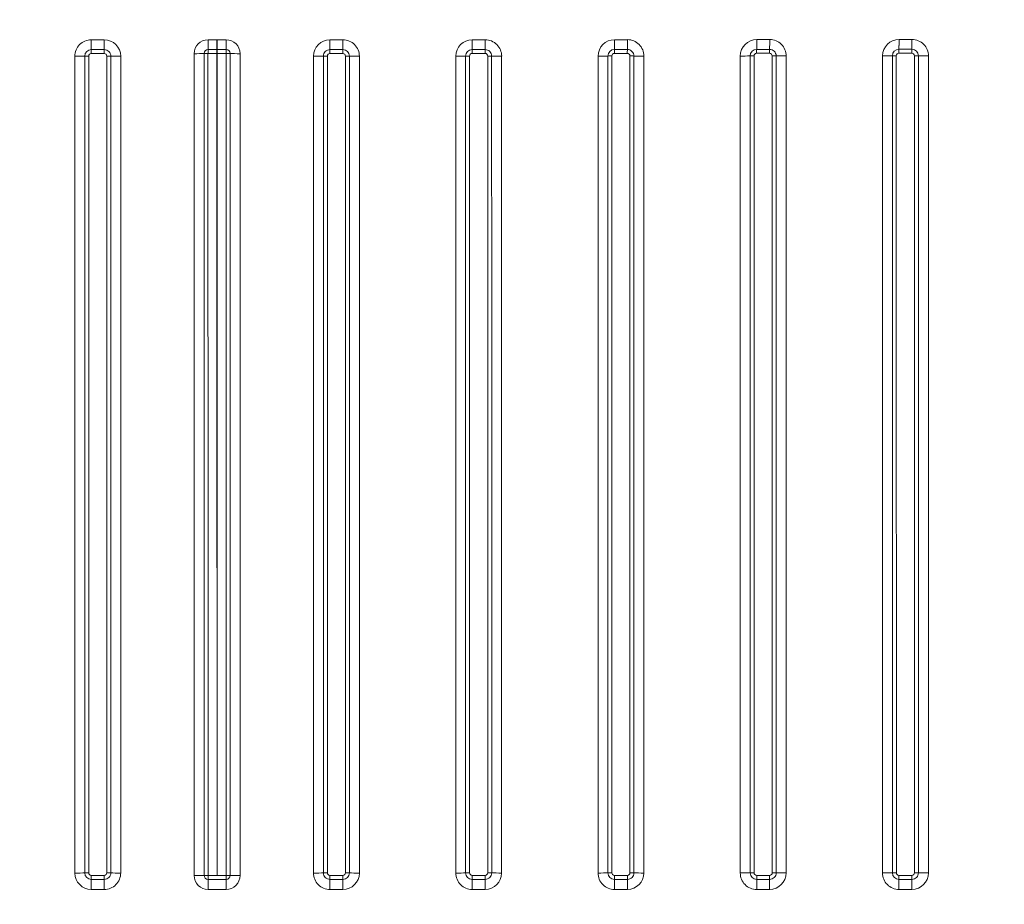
# Model space of a CAD drawing. Extents: x 61 to 353, y 15 to 278.
# Tile 3 of 6: x 195 to 271, y 61 to 130. Entities that reach past the tile are written whole.
import ezdxf
from ezdxf.enums import TextEntityAlignment as Align

# ---------------------------------------------------------------- set-up
doc = ezdxf.new("R2010")
doc.units = 0
doc.layers.get('0').update_dxf_attribs({"lineweight": 13})
doc.styles.get("Standard").update_dxf_attribs({"font": 'isocp.shx'})
doc.dimstyles.get("Standard").update_dxf_attribs({"dimtxt": 2.5, "dimasz": 2.5, "dimexe": 1.25, "dimexo": 0.625, "dimtad": 1, "dimcen": 2.5, "dimadec": 0, "dimazin": 0, "dimtfac": 1, "dimtmove": 0, "dimatfit": 0, "dimfxl": 0, "dimarcsym": 0})

# ---------------------------------------------------------------- blocks, each defined once
blk = doc.blocks.new('*D')
at = {"color": 7, "lineweight": 13}
for p, q in [((74.417, 223.711), (74.417, 245.711)), ((109.38, 240.711), (72.417, 240.711)), ((108.982, 228.711), (72.417, 228.711)), ((108.98, 188.206), (64.828, 188.206)), ((66.828, 28.187), (66.828, 188.206)), ((331.02, 188.206), (353.189, 188.206)), ((351.189, 153.787), (351.189, 188.206)), ((202.234, 149.043), (234.719, 168.886)), ((224.22, 153.787), (353.189, 153.787)), ((109.38, 28.187), (64.828, 28.187)), ((89.981, 17.134), (330.019, 17.134))]:
    blk.add_line(p, q, dxfattribs=at)
at = {"color": 7, "lineweight": 13, "ltscale": 0.301329}
for p, q in [((89.981, 27.187), (89.981, 15.134)), ((330.019, 27.187), (330.019, 15.134))]:
    blk.add_line(p, q, dxfattribs=at)
at = {"color": 7, "lineweight": 13}
for points in [[(73.9, 242.643), (74.417, 240.711), (74.935, 242.643)], [(74.935, 226.779), (74.417, 228.711), (73.9, 226.779)], [(67.346, 186.274), (66.828, 188.206), (66.311, 186.274)], [(351.707, 186.274), (351.189, 188.206), (350.672, 186.274)], [(216.387, 157.082), (217.766, 158.53), (215.847, 157.965)], [(350.672, 155.719), (351.189, 153.787), (351.707, 155.719)], [(203.613, 150.492), (202.234, 149.043), (204.153, 149.609)], [(66.311, 30.119), (66.828, 28.187), (67.346, 30.119)], [(91.913, 17.651), (89.981, 17.134), (91.913, 16.616)], [(328.087, 16.616), (330.019, 17.134), (328.087, 17.651)]]:
    blk.add_lwpolyline(points, dxfattribs=at)
for s, rotation, p, p2 in [('60', 90, (72.417, 231.325), (72.417, 238.097)), ('172', 90, (349.189, 165.742), (349.189, 176.25)), ('90', 31.41789, (227.898, 167.063), (233.677, 170.593)), ('%%c', 31.41789, (224.854, 165.204), (227.044, 166.542)), ('800', 90, (64.828, 102.942), (64.828, 113.45))]:
    blk.add_text(s, height=3.5, rotation=rotation, dxfattribs=at).set_placement(p, p2, align=Align.FIT)
blk.add_text('1200', height=3.5, dxfattribs=at).set_placement((202.878, 19.134), (217.122, 19.134), align=Align.FIT)
blk = doc.blocks.new('BLOCK19')
at = {"color": 7, "lineweight": 13, "ltscale": 0.125014}
for p, q in [((-48.65, -127.9), (-43.65, -127.9)), ((48.65, -127.9), (43.65, -127.9))]:
    blk.add_line(p, q, dxfattribs=at)
at = {"color": 7, "lineweight": 13, "ltscale": 0.086139}
for p, q in [((-3.51, -127.9), (-0.07, -127.9)), ((3.51, -127.9), (0.07, -127.9))]:
    blk.add_line(p, q, dxfattribs=at)
at = {"color": 7, "lineweight": 13, "ltscale": 0.003301}
blk.add_line((-0.07, -127.9), (0.07, -127.9), dxfattribs=at)
at = {"color": 7, "lineweight": 13, "ltscale": 0.125004}
blk.add_line((103.65, -127.87), (98.65, -127.88), dxfattribs=at)
at = {"color": 7, "lineweight": 13, "ltscale": 0.125001}
for p, q in [((158.65, -127.84), (153.65, -127.84)), ((-43.64, -456.41), (-48.64, -456.41)), ((43.64, -456.41), (48.64, -456.41)), ((98.64, -456.41), (103.64, -456.41)), ((153.64, -456.4), (158.64, -456.4)), ((213.64, -456.39), (208.64, -456.39))]:
    blk.add_line(p, q, dxfattribs=at)
at = {"color": 7, "lineweight": 13, "ltscale": 0.124999}
for p, q in [((208.65, -127.8), (213.65, -127.8)), ((263.65, -127.75), (268.65, -127.75))]:
    blk.add_line(p, q, dxfattribs=at)
at = {"color": 7, "lineweight": 13, "ltscale": 0.124963}
for p, q in [((-48.63, -131.67), (-43.64, -131.67)), ((48.63, -131.67), (43.64, -131.67))]:
    blk.add_line(p, q, dxfattribs=at)
at = {"color": 7, "lineweight": 13, "ltscale": 0.124943}
for p, q in [((-43.63, -133.18), (-48.63, -133.18)), ((43.63, -133.18), (48.63, -133.18))]:
    blk.add_line(p, q, dxfattribs=at)
at = {"color": 7, "lineweight": 13, "ltscale": 0.086926}
for p, q in [((-3.52, -131.66), (-0.04, -131.66)), ((3.52, -131.66), (0.04, -131.66))]:
    blk.add_line(p, q, dxfattribs=at)
at = {"color": 7, "lineweight": 13, "ltscale": 0.086425}
for p, q in [((-3.52, -133.17), (-0.07, -133.17)), ((3.52, -133.17), (0.07, -133.17))]:
    blk.add_line(p, q, dxfattribs=at)
at = {"color": 7, "lineweight": 13, "ltscale": 0.003398}
blk.add_line((-0.07, -133.17), (0.07, -133.17), dxfattribs=at)
at = {"color": 7, "lineweight": 13, "ltscale": 0.002191}
blk.add_line((-0.04, -131.66), (0.04, -131.66), dxfattribs=at)
at = {"color": 7, "lineweight": 13, "ltscale": 0.124969}
blk.add_line((98.61, -133.17), (103.61, -133.17), dxfattribs=at)
at = {"color": 7, "lineweight": 13, "ltscale": 0.124979}
blk.add_line((103.62, -131.65), (98.62, -131.66), dxfattribs=at)
at = {"color": 7, "lineweight": 13, "ltscale": 0.124983}
blk.add_line((153.6, -133.14), (158.6, -133.14), dxfattribs=at)
at = {"color": 7, "lineweight": 13, "ltscale": 0.124988}
blk.add_line((158.61, -131.63), (153.62, -131.63), dxfattribs=at)
at = {"color": 7, "lineweight": 13, "ltscale": 0.124991}
blk.add_line((208.6, -133.11), (213.6, -133.1), dxfattribs=at)
at = {"color": 7, "lineweight": 13, "ltscale": 0.124994}
for p, q in [((208.61, -131.59), (213.61, -131.59)), ((158.63, -450.96), (153.63, -450.96))]:
    blk.add_line(p, q, dxfattribs=at)
at = {"color": 7, "lineweight": 13, "ltscale": 0.124996}
for p, q in [((263.59, -133.07), (268.59, -133.06)), ((153.63, -452.52), (158.63, -452.52)), ((213.62, -450.96), (208.62, -450.96))]:
    blk.add_line(p, q, dxfattribs=at)
at = {"color": 7, "lineweight": 13, "ltscale": 0.124997}
for p, q in [((263.61, -131.55), (268.61, -131.55)), ((213.63, -452.51), (208.63, -452.51)), ((268.62, -450.95), (263.62, -450.95))]:
    blk.add_line(p, q, dxfattribs=at)
at = {"color": 7, "lineweight": 13}
for p, q in [((110, -450.05), (110.01, -134.23)), ((165, -450.04), (165.01, -134.19)), ((202.28, -450.04), (202.29, -134.17)), ((206.1, -449.98), (206.08, -134.12)), ((207.62, -449.96), (207.6, -134.11)), ((214.6, -134.1), (214.62, -449.96)), ((216.14, -134.12), (216.16, -449.98)), ((220.01, -134.15), (220, -450.03)), ((257.28, -450.03), (257.29, -134.12)), ((275.01, -134.11), (275, -450.02))]:
    blk.add_line(p, q, dxfattribs=at)
at = {"color": 7, "lineweight": 35, "ltscale": 0.00196}
blk.add_line((-0.04, -344.97), (0.04, -344.97), dxfattribs=at)
at = {"color": 7, "lineweight": 13, "ltscale": 0.0973}
for p, q in [((-48.63, -452.52), (-48.64, -456.41)), ((48.63, -452.52), (48.64, -456.41))]:
    blk.add_line(p, q, dxfattribs=at)
at = {"color": 7, "lineweight": 13, "ltscale": 0.124989}
for p, q in [((-48.63, -450.97), (-43.63, -450.97)), ((48.63, -450.97), (43.63, -450.97))]:
    blk.add_line(p, q, dxfattribs=at)
at = {"color": 7, "lineweight": 13, "ltscale": 0.038922}
for p, q in [((-48.63, -450.97), (-48.63, -452.52)), ((-43.63, -450.97), (-43.64, -452.52)), ((43.63, -450.97), (43.64, -452.52)), ((48.63, -450.97), (48.63, -452.52))]:
    blk.add_line(p, q, dxfattribs=at)
at = {"color": 7, "lineweight": 13, "ltscale": 0.124993}
for p, q in [((-43.64, -452.52), (-48.63, -452.52)), ((43.64, -452.52), (48.63, -452.52))]:
    blk.add_line(p, q, dxfattribs=at)
at = {"color": 7, "lineweight": 13, "ltscale": 0.097301}
for p, q in [((-43.64, -452.52), (-43.64, -456.41)), ((43.64, -452.52), (43.64, -456.41))]:
    blk.add_line(p, q, dxfattribs=at)
at = {"color": 7, "lineweight": 13, "ltscale": 0.087683}
for q in [(-3.51, -450.97), (3.51, -450.97)]:
    blk.add_line((0, -450.97), q, dxfattribs=at)
at = {"color": 7, "lineweight": 13, "ltscale": 0.097286}
for p, q in [((-3.51, -452.52), (-3.51, -456.41)), ((3.51, -452.52), (3.51, -456.41))]:
    blk.add_line(p, q, dxfattribs=at)
at = {"color": 7, "lineweight": 13, "ltscale": 0.08774}
for q in [(-3.51, -452.52), (3.51, -452.52)]:
    blk.add_line((0, -452.52), q, dxfattribs=at)
at = {"color": 7, "lineweight": 13, "ltscale": 0.124992}
blk.add_line((103.63, -450.96), (98.63, -450.96), dxfattribs=at)
at = {"color": 7, "lineweight": 13, "ltscale": 0.038913}
blk.add_line((98.63, -450.96), (98.63, -452.52), dxfattribs=at)
at = {"color": 7, "lineweight": 13, "ltscale": 0.124995}
blk.add_line((98.63, -452.52), (103.63, -452.52), dxfattribs=at)
at = {"color": 7, "lineweight": 13, "ltscale": 0.038911}
blk.add_line((103.63, -450.96), (103.63, -452.52), dxfattribs=at)
at = {"color": 7, "lineweight": 13, "ltscale": 0.038885}
blk.add_line((153.63, -450.96), (153.63, -452.52), dxfattribs=at)
at = {"color": 7, "lineweight": 13, "ltscale": 0.038882}
blk.add_line((158.63, -450.96), (158.63, -452.52), dxfattribs=at)
at = {"color": 7, "lineweight": 13, "ltscale": 0.124998}
blk.add_line((268.63, -452.5), (263.63, -452.5), dxfattribs=at)
at = {"color": 7, "lineweight": 13, "ltscale": 0.087706}
for q in [(-3.51, -456.41), (3.51, -456.41)]:
    blk.add_line((0, -456.41), q, dxfattribs=at)
at = {"color": 7, "lineweight": 13, "ltscale": 0.125}
blk.add_line((268.64, -456.38), (263.64, -456.38), dxfattribs=at)
at = {"color": 7, "lineweight": 13}
for centre, radius, start, end in [((-48.65, -134.26), 6.36, 89.9474, 179.9862), ((472.32, -128.03), 520.97, 179.985, 180.3997), ((587.43, -127.99), 631.07, 179.99165, 180.33395), ((-43.64, -134.27), 6.37, 0.0472, 90.0127), ((-3.52, -133.26), 5.36, 89.9604, 179.9585), ((-605.03, -128.38), 601.52, 359.68699, 0.04551), ((255.28, -128.35), 255.35, 179.8995, 180.744), ((-255.28, -128.35), 255.35, 359.256, 0.1005), ((605.03, -128.38), 601.52, 179.95449, 180.31301), ((3.52, -133.26), 5.36, 0.0415, 90.0396), ((43.64, -134.27), 6.37, 89.9873, 179.9528), ((-587.43, -127.99), 631.07, 359.66605, 0.00835), ((-472.32, -128.03), 520.97, 359.6003, 0.015), ((48.65, -134.26), 6.36, 0.0138, 90.0526), ((98.65, -134.25), 6.37, 90.0316, 179.9714), ((-127.97, -128.17), 226.62, 359.1177, 0.0735), ((-114.33, -128.17), 217.98, 359.0842, 0.0781), ((103.66, -134.23), 6.36, 359.9955, 90.052), ((153.66, -134.21), 6.37, 90.0521, 179.9855), ((-16.69, -128.18), 170.34, 358.8407, 0.1148), ((-9.08, -128.18), 167.73, 358.8234, 0.1175), ((158.66, -134.19), 6.36, 359.9873, 90.0501), ((208.66, -134.17), 6.37, 90.0617, 179.9935), ((57.3, -128.16), 151.35, 358.7026, 0.1384), ((63.26, -128.16), 150.39, 358.6948, 0.1399), ((213.66, -134.15), 6.36, 359.9837, 90.0487), ((263.66, -134.12), 6.37, 90.0651, 179.9977), ((268.66, -134.11), 6.36, 359.9828, 90.0478), ((-48.63, -134.2), 2.53, 89.9994, 179.9745), ((-48.63, -134.18), 1, 89.9942, 179.9816), ((-275.03, -133.03), 226.4, 359.964, 0.3455), ((-43.63, -134.2), 2.53, 359.9894, 90.0172), ((-322.55, -133.04), 278.92, 359.971, 0.2806), ((-43.63, -134.18), 0.999, 359.9946, 90.0101), ((-3.52, -133.2), 1.53, 90.0275, 179.985), ((4364343.88, -133.82), 4364348.94, 179.99999176, 180.00416382), ((227.54, -133.02), 231.06, 179.6629, 180.0362), ((39.57, -133.02), 39.64, 178.0351, 180.2114), ((-39.57, -133.02), 39.63, 359.7887, 1.9655), ((3.52, -133.2), 1.53, 0.015, 89.9725), ((-227.54, -133.02), 231.06, 359.9638, 0.3371), ((-4364343.88, -133.82), 4364348.94, 359.99583618, 0.00000824), ((43.63, -134.2), 2.53, 89.9828, 180.0106), ((43.63, -134.18), 0.999, 89.9899, 180.0054), ((322.55, -133.04), 278.92, 179.7194, 180.029), ((48.63, -134.2), 2.53, 0.0255, 90.0006), ((275.03, -133.03), 226.4, 179.6545, 180.036), ((48.63, -134.18), 1, 0.0184, 90.0058), ((98.62, -134.19), 2.53, 90.0062, 180.0031), ((98.61, -134.17), 1, 90.0109, 179.9956), ((192.02, -133.02), 93.41, 179.1647, 180.0915), ((193.27, -133.02), 89.66, 179.1299, 180.0956), ((103.61, -134.17), 0.999, 0.0161, 90.0341), ((103.62, -134.19), 2.53, 0.0207, 90.0268), ((153.62, -134.16), 2.53, 90.0254, 179.9979), ((153.6, -134.14), 1, 90.0278, 179.9896), ((222.81, -132.99), 69.2, 178.8737, 180.1272), ((226.68, -132.99), 68.08, 178.8552, 180.1295), ((158.6, -134.14), 0.999, 0.0098, 90.0496), ((158.62, -134.16), 2.53, 0.0124, 90.0415), ((208.61, -134.12), 2.53, 90.0375, 179.9956), ((208.6, -134.11), 1, 90.0389, 179.9872), ((269.7, -132.95), 61.1, 178.7254, 180.1469), ((274.29, -132.95), 60.7, 178.7168, 180.1481), ((213.6, -134.1), 0.999, 0.0044, 90.0569), ((213.61, -134.12), 2.53, 0.0061, 90.0486), ((263.61, -134.08), 2.53, 90.0445, 179.9953), ((263.59, -134.07), 1, 90.0457, 179.987), ((321.83, -132.91), 58.24, 178.6632, 180.1563), ((326.71, -132.9), 58.12, 178.6606, 180.1568), ((268.59, -134.06), 0.999, 0.0001, 90.0591), ((268.61, -134.08), 2.53, 0.0018, 90.051), ((-49.77, -178.26), 44.08, 89.8211, 91.8173), ((-42.51, -176.79), 42.62, 88.1163, 90.1708), ((42.51, -176.79), 42.62, 89.8292, 91.8837), ((49.77, -178.26), 44.08, 88.1827, 90.1789), ((97.5, -183.3), 49.13, 89.8637, 91.6378), ((-3775124.1, -389.21), 3775220.2, 359.99907754, 0.0038704), ((104.76, -186.47), 52.3, 88.4724, 90.1621), ((-2645619.55, -440.04), 2645724.18, 359.99978516, 0.0066241), ((-4114846.05, -423.84), 4114952.21, 359.99963586, 0.00403306), ((152.49, -190.6), 56.46, 89.8868, 91.4269), ((159.75, -194.91), 60.77, 88.6872, 90.1449), ((164.59, 19.6), 153.8, 268.7179, 270.1583), ((202.53, 22.62), 156.79, 269.9107, 271.2957), ((207.49, -197.47), 63.37, 89.9014, 91.2718), ((214.75, -202.58), 68.48, 88.836, 90.131), ((219.59, 38.77), 172.92, 268.8583, 270.1406), ((257.54, 38.66), 172.78, 269.9183, 271.1742), ((262.49, -203.76), 69.69, 89.9113, 91.1566), ((269.75, -209.46), 75.4, 88.9432, 90.1199), ((274.59, 55.99), 190.1, 268.9603, 270.1272), ((-48.64, -450.05), 6.36, 180.0273, 270.0224), ((-49.77, -489.17), 39.2, 89.8065, 92.0469), ((-48.64, -449.99), 2.53, 180.0197, 270.0171), ((-48.63, -449.97), 1, 180.0198, 270.0167), ((-43.63, -449.99), 2.53, 269.9796, 359.9832), ((-43.63, -450.05), 6.36, 269.974, 359.9755), ((-43.63, -449.97), 1, 269.9799, 359.9831), ((-42.5, -489.04), 39.07, 87.9463, 90.1923), ((-3.51, -451.05), 5.36, 180.0252, 270.0303), ((-3.64, -490.47), 39.5, 89.8118, 92.0331), ((-3.51, -450.99), 1.53, 180.0234, 270.0145), ((3.64, -490.47), 39.5, 87.9669, 90.1882), ((3.51, -450.99), 1.53, 269.9855, 359.9766), ((3.51, -451.05), 5.36, 269.9697, 359.9748), ((43.63, -450.05), 6.36, 180.0245, 270.026), ((42.5, -489.04), 39.07, 89.8077, 92.0537), ((43.63, -449.99), 2.53, 180.0168, 270.0204), ((43.63, -449.97), 1, 180.0169, 270.0201), ((48.63, -449.97), 1, 269.9833, 359.9802), ((48.64, -449.99), 2.53, 269.9829, 359.9803), ((48.64, -450.05), 6.36, 269.9776, 359.9727), ((49.77, -489.17), 39.2, 87.9531, 90.1935), ((98.63, -450.05), 6.36, 180.0205, 270.0318), ((97.5, -489.52), 39.55, 89.8133, 92.0298), ((98.63, -449.99), 2.53, 180.0209, 270.0199), ((98.63, -449.96), 1, 180.0194, 270.0213), ((-1178.88, -455.97), 1277.52, 359.98014, 0.15465), ((103.63, -449.96), 1, 269.985, 359.9833), ((103.63, -449.99), 2.53, 269.9832, 359.9851), ((-1110.28, -455.97), 1213.92, 359.97897, 0.16262), ((103.64, -450.05), 6.36, 269.9856, 359.9717), ((104.76, -490.05), 40.09, 87.9992, 90.1924), ((153.63, -450.05), 6.36, 180.0158, 270.0345), ((152.5, -491.3), 41.34, 89.8237, 91.9428), ((153.63, -449.98), 2.53, 180.0229, 270.0181), ((153.63, -449.96), 1, 180.0203, 270.0209), ((-693.94, -455.95), 847.58, 359.96906, 0.2319), ((158.63, -449.96), 1, 269.9875, 359.9869), ((158.63, -449.98), 2.53, 269.9846, 359.9901), ((-667.17, -455.95), 825.8, 359.96838, 0.23814), ((158.64, -450.04), 6.36, 269.9932, 359.9728), ((159.76, -492.22), 42.26, 88.1028, 90.1849), ((208.63, -450.04), 6.36, 180.0109, 270.0347), ((207.5, -494.42), 44.46, 89.8376, 91.8067), ((208.63, -449.98), 2.53, 180.0232, 270.0157), ((208.62, -449.96), 1, 180.0196, 270.0195), ((468.8, -451.08), 260.18, 179.9736, 180.3158), ((-473.45, -455.94), 682.09, 359.96196, 0.28824), ((213.62, -449.96), 1, 269.9906, 359.9906), ((469.86, -451.08), 256.23, 179.9733, 180.3207), ((213.63, -449.98), 2.53, 269.9867, 359.9947), ((-458.79, -455.94), 672.42, 359.96144, 0.29237), ((213.64, -450.03), 6.36, 270.0001, 359.9753), ((214.76, -495.69), 45.73, 88.2475, 90.1723), ((263.63, -450.03), 6.36, 180.0063, 270.0333), ((262.5, -498.94), 48.99, 89.8535, 91.6401), ((263.63, -449.97), 2.53, 180.022, 270.0131), ((263.62, -449.95), 1, 180.0176, 270.0173), ((492.8, -451.07), 229.18, 179.971, 180.3589), ((-337.49, -455.94), 601.12, 359.95774, 0.3275), ((268.62, -449.95), 1, 269.9941, 359.9944), ((496.02, -451.07), 227.39, 179.9709, 180.3618), ((268.63, -449.97), 2.53, 269.9894, 359.9989), ((-327.47, -455.94), 596.11, 359.95752, 0.33034), ((268.64, -450.02), 6.36, 270.0058, 359.9786), ((269.76, -500.58), 50.62, 88.4173, 90.1565)]:
    blk.add_arc(centre, radius, start, end, dxfattribs=at)
for centre, major_axis, ratio, start_param, end_param in [((-8.9, -133.08), (5, 0), 0.035431, 4.716682, 5.59002), ((-3.51, -133.24), (-2, 0), 0.035659, 4.718207, 5.590013), ((3.51, -133.24), (2, 0), 0.035659, 0.693173, 1.564979), ((8.9, -133.08), (5, 0), 0.035431, 3.834758, 4.708096), ((-54.97, -134.09), (5, 0), 0.03198, 4.705158, 5.578299), ((-37.26, -134.09), (5, 0), 0.033538, 3.835939, 4.709156), ((37.26, -134.09), (5, 0), 0.033538, 4.715622, 5.588839), ((54.97, -134.09), (5, 0), 0.03198, 3.846479, 4.71962), ((-54.99, -449.88), (5, 0), 0.036225, 4.71096, 5.583649), ((-37.27, -449.88), (5, 0), 0.036223, 3.839032, 4.711727), ((-8.87, -450.88), (5, 0), 0.03593, 4.713106, 5.585823), ((-3.51, -451.04), (0, -2), 0.001007, 4.676545, 5.549121), ((3.51, -451.04), (0, -2), 0.001007, 0.734065, 1.60664), ((8.87, -450.88), (5, 0), 0.03593, 3.838955, 4.711672), ((37.27, -449.88), (5, 0), 0.036223, 4.713051, 5.585746), ((54.99, -449.88), (5, 0), 0.036225, 3.841129, 4.713818), ((92.26, -449.88), (5, 0), 0.035801, 4.715217, 5.587881), ((109.98, -449.87), (5, 0), 0.035413, 3.843135, 4.715794), ((147.25, -449.88), (5, 0), 0.03426, 4.716846, 5.589488), ((164.98, -449.88), (5, 0), 0.03357, 3.844635, 4.717271), ((202.25, -449.88), (5, 0), 0.031882, 4.718012, 5.59063)]:
    blk.add_ellipse(centre, major_axis=major_axis, ratio=ratio, start_param=start_param, end_param=end_param, dxfattribs=at)
for points in [[(263.65, -127.75), (263.65, -128.58), (263.65, -129.4), (263.64, -130.2), (263.63, -130.95), (263.61, -131.55)], [(268.65, -127.75), (268.65, -128.58), (268.65, -129.4), (268.64, -130.2), (268.63, -130.94), (268.61, -131.55)], [(96.09, -134.19), (95.48, -134.21), (94.74, -134.23), (93.94, -134.24), (93.11, -134.24), (92.28, -134.24)], [(106.15, -134.18), (106.78, -134.2), (107.54, -134.22), (108.35, -134.23), (109.18, -134.23), (110.01, -134.23)], [(151.08, -134.16), (150.48, -134.18), (149.74, -134.19), (148.94, -134.2), (148.11, -134.21), (147.29, -134.21)], [(220, -450.03), (219.17, -450.03), (218.34, -450.03), (217.53, -450.02), (216.78, -450), (216.16, -449.98)], [(257.28, -450.03), (258.11, -450.03), (258.93, -450.02), (259.74, -450.01), (260.48, -449.99), (261.1, -449.97)], [(275, -450.02), (274.17, -450.02), (273.34, -450.02), (272.53, -450.01), (271.78, -449.99), (271.16, -449.97)]]:
    blk.add_open_spline(points, degree=5, dxfattribs=at)
for points, knots in [([(-3.51, -450.97), (-3.51, -438.2), (-3.51, -425.43), (-3.51, -412.67), (-3.51, -396.62), (-3.51, -380.58), (-3.51, -377.74), (-3.52, -352.15), (-3.52, -326.63), (-3.52, -304.77), (-3.52, -276.39), (-3.52, -247.88), (-3.52, -241.55), (-3.52, -228.62), (-3.53, -215.67), (-3.53, -210.2), (-3.53, -190.83), (-3.53, -171.47), (-3.53, -158.7), (-3.53, -145.94), (-3.52, -133.17)], [0, 0, 0, 0, 0, 0, 110.597564, 110.597564, 110.597564, 139.005529, 139.005529, 139.005529, 332.379427, 332.379427, 332.379427, 387.488824, 387.488824, 387.488824, 444.692107, 444.692107, 444.692107, 555.286491, 555.286491, 555.286491, 555.286491, 555.286491, 555.286491]), ([(-0.07, -133.17), (-0.07, -145.89), (-0.07, -158.61), (-0.07, -171.33), (-0.07, -189.65), (-0.07, -207.96), (-0.07, -217.39), (-0.07, -248.42), (-0.06, -279.42), (-0.05, -304.72), (-0.04, -333.47), (-0.03, -362.22), (-0.03, -364.83), (-0.03, -383.25), (-0.02, -401.7), (-0.02, -416.95), (-0.02, -432.36), (-0.01, -447.8), (-0.01, -448.2), (-0.01, -448.99), (-0.01, -449.78), (-0.01, -450.17), (0, -450.57), (0, -450.97)], [0, 0, 0, 0, 0, 0, 110.211553, 110.211553, 110.211553, 158.674701, 158.674701, 158.674701, 378.972897, 378.972897, 378.972897, 407.755396, 407.755396, 407.755396, 538.445844, 538.445844, 538.445844, 541.885895, 541.885895, 541.885895, 545.325945, 545.325945, 545.325945, 545.325945, 545.325945, 545.325945]), ([(0.07, -133.17), (0.07, -145.89), (0.07, -158.61), (0.07, -171.33), (0.07, -189.65), (0.07, -207.96), (0.07, -217.39), (0.07, -248.42), (0.06, -279.42), (0.05, -304.72), (0.04, -333.47), (0.03, -362.22), (0.03, -364.83), (0.03, -383.25), (0.02, -401.7), (0.02, -416.95), (0.02, -432.36), (0.01, -447.8), (0.01, -448.2), (0.01, -448.99), (0.01, -449.78), (0.01, -450.17), (0, -450.57), (0, -450.97)], [0, 0, 0, 0, 0, 0, 110.211553, 110.211553, 110.211553, 158.673498, 158.673498, 158.673498, 378.971694, 378.971694, 378.971694, 407.754234, 407.754234, 407.754234, 538.444683, 538.444683, 538.444683, 541.884733, 541.884733, 541.884733, 545.324784, 545.324784, 545.324784, 545.324784, 545.324784, 545.324784]), ([(3.51, -450.97), (3.51, -438.2), (3.51, -425.43), (3.51, -412.67), (3.51, -396.62), (3.51, -380.58), (3.51, -377.74), (3.52, -352.15), (3.52, -326.63), (3.52, -304.77), (3.52, -276.39), (3.52, -247.88), (3.52, -241.55), (3.52, -228.62), (3.53, -215.67), (3.53, -210.2), (3.53, -190.83), (3.53, -171.47), (3.53, -158.7), (3.53, -145.94), (3.52, -133.17)], [0, 0, 0, 0, 0, 0, 110.597564, 110.597564, 110.597564, 139.005529, 139.005529, 139.005529, 332.379427, 332.379427, 332.379427, 387.488824, 387.488824, 387.488824, 444.692107, 444.692107, 444.692107, 555.286491, 555.286491, 555.286491, 555.286491, 555.286491, 555.286491]), ([(-55.01, -134.25), (-55.01, -135.78), (-55.01, -137.32), (-55.01, -138.85), (-55.01, -141.91), (-55.01, -144.98), (-55.01, -146.51), (-55.01, -151.11), (-55.01, -155.71), (-55.01, -158.77), (-55.01, -165.02), (-55.01, -171.28), (-55.01, -174.46), (-55.01, -180.42), (-55.01, -186.38), (-55.01, -191.21), (-55.01, -214), (-55, -236.76), (-55, -256.63), (-55, -276.92), (-55, -297.25), (-55, -297.56), (-55, -300.31), (-55, -303.09), (-55, -305.65), (-55, -308.94), (-55, -312.19), (-55, -312.95), (-55, -314.49), (-55, -316.01), (-55, -316.68), (-55, -321.41), (-55, -326.15), (-55, -330.11), (-55, -340.93), (-55, -351.72), (-55, -358.42), (-55, -375.15), (-55, -391.74), (-55, -401.56), (-55, -417.08), (-55, -432.63), (-55, -438.61), (-55, -444.33), (-55, -450.06)], [0, 0, 0, 0, 0, 0, 15.326831, 15.326831, 15.326831, 30.653662, 30.653662, 30.653662, 61.307325, 61.307325, 61.307325, 93.161927, 93.161927, 93.161927, 120.908642, 120.908642, 120.908642, 321.267401, 321.267401, 321.267401, 324.411688, 324.411688, 324.411688, 348.772628, 348.772628, 348.772628, 356.252518, 356.252518, 356.252518, 363.932302, 363.932302, 363.932302, 403.618746, 403.618746, 403.618746, 472.379366, 472.379366, 472.379366, 573.0257, 573.0257, 573.0257, 631.394836, 631.394836, 631.394836, 631.394836, 631.394836, 631.394836]), ([(-51.16, -134.2), (-51.16, -135.83), (-51.16, -137.45), (-51.17, -138.57), (-51.17, -141.72), (-51.17, -144.88), (-51.17, -146.4), (-51.17, -150.98), (-51.17, -155.56), (-51.17, -158.62), (-51.17, -164.86), (-51.17, -171.09), (-51.17, -174.28), (-51.17, -180.65), (-51.17, -187.02), (-51.17, -190.2), (-51.17, -212.47), (-51.17, -234.69), (-51.17, -253.63), (-51.17, -273.6), (-51.17, -293.61), (-51.17, -294.55), (-51.17, -295.81), (-51.17, -297.06), (-51.17, -297.38), (-51.17, -300.16), (-51.17, -302.96), (-51.17, -305.55), (-51.17, -309.1), (-51.17, -312.6), (-51.17, -313.57), (-51.17, -315.24), (-51.17, -316.9), (-51.17, -317.68), (-51.17, -324.37), (-51.17, -331.06), (-51.17, -337.38), (-51.17, -356.05), (-51.17, -374.56), (-51.17, -387.01), (-51.17, -406.82), (-51.17, -426.65), (-51.17, -435.2), (-51.17, -442.59), (-51.17, -449.99)], [0, 0, 0, 0, 0, 0, 16.279858, 16.279858, 16.279858, 31.544841, 31.544841, 31.544841, 62.074806, 62.074806, 62.074806, 93.928618, 93.928618, 93.928618, 125.782429, 125.782429, 125.782429, 316.706396, 316.706396, 316.706396, 326.13919, 326.13919, 326.13919, 329.283454, 329.283454, 329.283454, 353.960035, 353.960035, 353.960035, 363.562572, 363.562572, 363.562572, 370.544927, 370.544927, 370.544927, 430.51355, 430.51355, 430.51355, 558.02303, 558.02303, 558.02303, 633.445306, 633.445306, 633.445306, 633.445306, 633.445306, 633.445306]), ([(-49.63, -449.97), (-49.63, -435.31), (-49.63, -420.74), (-49.63, -406.3), (-49.64, -384.25), (-49.64, -361.96), (-49.64, -354.39), (-49.64, -342.38), (-49.64, -330.31), (-49.64, -325.94), (-49.64, -295.9), (-49.64, -265.85), (-49.64, -240.67), (-49.64, -211.9), (-49.63, -183.1), (-49.63, -179.9), (-49.63, -171.17), (-49.63, -162.44), (-49.63, -156.9), (-49.63, -150.2), (-49.63, -143.5), (-49.63, -142.34), (-49.63, -140), (-49.63, -137.67), (-49.63, -136.51), (-49.63, -135.34), (-49.63, -134.18)], [0, 0, 0, 0, 0, 0, 130.018035, 130.018035, 130.018035, 196.323098, 196.323098, 196.323098, 234.842182, 234.842182, 234.842182, 456.623025, 456.623025, 456.623025, 484.32796, 484.32796, 484.32796, 532.240603, 532.240603, 532.240603, 542.344458, 542.344458, 542.344458, 552.448312, 552.448312, 552.448312, 552.448312, 552.448312, 552.448312]), ([(-42.63, -134.18), (-42.63, -138.44), (-42.63, -142.7), (-42.63, -146.8), (-42.64, -169.38), (-42.64, -191.96), (-42.64, -210), (-42.64, -234.39), (-42.64, -258.89), (-42.64, -265.15), (-42.64, -274.71), (-42.64, -284.29), (-42.64, -286.86), (-42.64, -312.23), (-42.64, -337.61), (-42.64, -360.12), (-42.64, -391.56), (-42.64, -422.87), (-42.63, -431.92), (-42.63, -440.95), (-42.63, -449.97)], [0, 0, 0, 0, 0, 0, 36.762434, 36.762434, 36.762434, 195.62753, 195.62753, 195.62753, 250.07109, 250.07109, 250.07109, 278.61618, 278.61618, 278.61618, 469.88981, 469.88981, 469.88981, 547.878511, 547.878511, 547.878511, 547.878511, 547.878511, 547.878511]), ([(-41.1, -449.99), (-41.1, -437.33), (-41.1, -424.64), (-41.1, -411.91), (-41.1, -393.06), (-41.11, -374.2), (-41.11, -366.78), (-41.11, -351.11), (-41.11, -335.46), (-41.11, -325.94), (-41.11, -313.04), (-41.11, -300.16), (-41.11, -297.92), (-41.11, -288.11), (-41.11, -278.31), (-41.11, -272.4), (-41.11, -259.73), (-41.11, -247.09), (-41.11, -240.83), (-41.11, -228.27), (-41.11, -215.69), (-41.11, -209.69), (-41.11, -196.47), (-41.11, -183.22), (-41.11, -176.31), (-41.11, -169.18), (-41.11, -162.04), (-41.11, -161.83), (-41.11, -160.2), (-41.11, -158.59), (-41.11, -157.27), (-41.11, -155.65), (-41.11, -154), (-41.11, -153.77), (-41.11, -149.74), (-41.11, -145.7), (-41.11, -141.87), (-41.1, -138.04), (-41.1, -134.2)], [0, 0, 0, 0, 0, 0, 126.481377, 126.481377, 126.481377, 187.216691, 187.216691, 187.216691, 282.130961, 282.130961, 282.130961, 316.03792, 316.03792, 316.03792, 380.189009, 380.189009, 380.189009, 443.252926, 443.252926, 443.252926, 506.898243, 506.898243, 506.898243, 576.211079, 576.211079, 576.211079, 578.290175, 578.290175, 578.290175, 592.625356, 592.625356, 592.625356, 594.879305, 594.879305, 594.879305, 633.021335, 633.021335, 633.021335, 633.021335, 633.021335, 633.021335]), ([(-37.27, -450.06), (-37.27, -437.4), (-37.27, -424.71), (-37.27, -411.98), (-37.27, -393.13), (-37.27, -374.28), (-37.27, -366.84), (-37.27, -354.36), (-37.28, -341.89), (-37.28, -335.53), (-37.28, -322.72), (-37.28, -309.94), (-37.28, -304.06), (-37.28, -294.42), (-37.28, -284.77), (-37.28, -281.85), (-37.28, -269.19), (-37.28, -256.56), (-37.28, -247.16), (-37.28, -231.47), (-37.28, -215.76), (-37.28, -209.76), (-37.28, -196.53), (-37.28, -183.28), (-37.28, -176.37), (-37.28, -169.24), (-37.28, -162.1), (-37.28, -161.9), (-37.28, -160.91), (-37.28, -159.93), (-37.28, -159.17), (-37.28, -157.8), (-37.28, -156.42), (-37.28, -155.79), (-37.28, -154.93), (-37.28, -154.06), (-37.28, -153.83), (-37.28, -149.8), (-37.28, -145.76), (-37.28, -141.93), (-37.28, -138.1), (-37.28, -134.26)], [0, 0, 0, 0, 0, 0, 126.481206, 126.481206, 126.481206, 187.163801, 187.163801, 187.163801, 250.467687, 250.467687, 250.467687, 314.805535, 314.805535, 314.805535, 346.986791, 346.986791, 346.986791, 441.631622, 441.631622, 441.631622, 505.276606, 505.276606, 505.276606, 574.589801, 574.589801, 574.589801, 576.668914, 576.668914, 576.668914, 584.525652, 584.525652, 584.525652, 591.01333, 591.01333, 591.01333, 593.266228, 593.266228, 593.266228, 631.401192, 631.401192, 631.401192, 631.401192, 631.401192, 631.401192]), ([(-8.87, -451.06), (-8.87, -438.46), (-8.87, -425.86), (-8.87, -413.27), (-8.87, -396.35), (-8.87, -379.43), (-8.87, -375.73), (-8.87, -352.46), (-8.87, -329.24), (-8.87, -310.55), (-8.87, -280.38), (-8.87, -250.13), (-8.87, -238.71), (-8.87, -227.12), (-8.87, -215.52), (-8.87, -215.36), (-8.87, -214), (-8.87, -212.64), (-8.87, -211.35), (-8.87, -208.8), (-8.87, -206.12), (-8.87, -204.85), (-8.87, -202.01), (-8.87, -199.29), (-8.87, -197.84), (-8.87, -196.28), (-8.87, -194.73), (-8.87, -194.02), (-8.87, -187.27), (-8.87, -180.53), (-8.87, -174.01), (-8.87, -165.87), (-8.88, -157.72), (-8.88, -156.1), (-8.88, -150.58), (-8.88, -145.05), (-8.88, -141.14), (-8.88, -137.2), (-8.88, -133.26)], [0, 0, 0, 0, 0, 0, 126.01446, 126.01446, 126.01446, 169.266314, 169.266314, 169.266314, 358.946834, 358.946834, 358.946834, 473.507529, 473.507529, 473.507529, 475.068169, 475.068169, 475.068169, 487.12813, 487.12813, 487.12813, 497.756865, 497.756865, 497.756865, 511.077709, 511.077709, 511.077709, 513.313451, 513.313451, 513.313451, 578.531531, 578.531531, 578.531531, 594.785711, 594.785711, 594.785711, 633.748316, 633.748316, 633.748316, 633.748316, 633.748316, 633.748316]), ([(8.87, -451.06), (8.87, -438.46), (8.87, -425.86), (8.87, -413.27), (8.87, -396.35), (8.87, -379.43), (8.87, -375.73), (8.87, -352.46), (8.87, -329.24), (8.87, -310.55), (8.87, -280.38), (8.87, -250.13), (8.87, -238.71), (8.87, -227.12), (8.87, -215.52), (8.87, -215.36), (8.87, -214), (8.87, -212.64), (8.87, -211.35), (8.87, -208.8), (8.87, -206.12), (8.87, -204.85), (8.87, -202.01), (8.87, -199.29), (8.87, -197.84), (8.87, -196.28), (8.87, -194.73), (8.87, -194.02), (8.87, -187.27), (8.87, -180.53), (8.87, -174.01), (8.87, -165.87), (8.88, -157.72), (8.88, -156.1), (8.88, -150.58), (8.88, -145.05), (8.88, -141.14), (8.88, -137.2), (8.88, -133.26)], [0, 0, 0, 0, 0, 0, 126.01446, 126.01446, 126.01446, 169.266314, 169.266314, 169.266314, 358.946834, 358.946834, 358.946834, 473.507529, 473.507529, 473.507529, 475.068169, 475.068169, 475.068169, 487.12813, 487.12813, 487.12813, 497.756865, 497.756865, 497.756865, 511.077709, 511.077709, 511.077709, 513.313451, 513.313451, 513.313451, 578.531531, 578.531531, 578.531531, 594.785711, 594.785711, 594.785711, 633.748316, 633.748316, 633.748316, 633.748316, 633.748316, 633.748316]), ([(37.27, -450.06), (37.27, -437.4), (37.27, -424.71), (37.27, -411.98), (37.27, -393.13), (37.27, -374.28), (37.27, -366.84), (37.27, -354.36), (37.27, -341.89), (37.27, -335.53), (37.27, -322.72), (37.27, -309.94), (37.28, -304.06), (37.28, -294.42), (37.28, -284.77), (37.28, -281.85), (37.28, -269.19), (37.28, -256.56), (37.28, -247.16), (37.28, -231.47), (37.28, -215.76), (37.28, -209.76), (37.28, -196.53), (37.28, -183.28), (37.28, -176.37), (37.28, -169.24), (37.28, -162.1), (37.28, -161.9), (37.28, -160.91), (37.28, -159.93), (37.28, -159.17), (37.28, -157.8), (37.28, -156.42), (37.28, -155.79), (37.28, -154.93), (37.28, -154.06), (37.28, -153.83), (37.28, -149.8), (37.28, -145.76), (37.28, -141.93), (37.28, -138.1), (37.28, -134.26)], [0, 0, 0, 0, 0, 0, 126.481206, 126.481206, 126.481206, 187.163801, 187.163801, 187.163801, 250.467687, 250.467687, 250.467687, 314.805535, 314.805535, 314.805535, 346.986791, 346.986791, 346.986791, 441.631622, 441.631622, 441.631622, 505.276606, 505.276606, 505.276606, 574.589801, 574.589801, 574.589801, 576.668914, 576.668914, 576.668914, 584.525652, 584.525652, 584.525652, 591.01333, 591.01333, 591.01333, 593.266228, 593.266228, 593.266228, 631.401192, 631.401192, 631.401192, 631.401192, 631.401192, 631.401192]), ([(41.1, -449.99), (41.1, -437.33), (41.1, -424.64), (41.1, -411.91), (41.1, -393.06), (41.11, -374.2), (41.11, -366.78), (41.11, -351.11), (41.11, -335.46), (41.11, -325.94), (41.11, -313.04), (41.11, -300.16), (41.11, -297.92), (41.11, -288.11), (41.11, -278.31), (41.11, -272.4), (41.11, -259.73), (41.11, -247.09), (41.11, -240.83), (41.11, -228.27), (41.11, -215.69), (41.11, -209.69), (41.11, -196.47), (41.11, -183.22), (41.11, -176.31), (41.11, -169.18), (41.11, -162.04), (41.11, -161.83), (41.11, -160.2), (41.11, -158.59), (41.11, -157.27), (41.11, -155.65), (41.11, -154), (41.11, -153.77), (41.11, -149.74), (41.11, -145.7), (41.11, -141.87), (41.1, -138.04), (41.1, -134.2)], [0, 0, 0, 0, 0, 0, 126.481377, 126.481377, 126.481377, 187.216691, 187.216691, 187.216691, 282.130961, 282.130961, 282.130961, 316.03792, 316.03792, 316.03792, 380.189009, 380.189009, 380.189009, 443.252926, 443.252926, 443.252926, 506.898243, 506.898243, 506.898243, 576.211079, 576.211079, 576.211079, 578.290175, 578.290175, 578.290175, 592.625356, 592.625356, 592.625356, 594.879305, 594.879305, 594.879305, 633.021335, 633.021335, 633.021335, 633.021335, 633.021335, 633.021335]), ([(42.63, -134.18), (42.63, -138.44), (42.63, -142.7), (42.63, -146.8), (42.64, -169.38), (42.64, -191.96), (42.64, -210), (42.64, -234.39), (42.64, -258.89), (42.64, -265.15), (42.64, -274.71), (42.64, -284.29), (42.64, -286.86), (42.64, -312.23), (42.64, -337.61), (42.64, -360.12), (42.64, -391.56), (42.64, -422.87), (42.63, -431.92), (42.63, -440.95), (42.63, -449.97)], [0, 0, 0, 0, 0, 0, 36.762434, 36.762434, 36.762434, 195.62753, 195.62753, 195.62753, 250.07109, 250.07109, 250.07109, 278.61618, 278.61618, 278.61618, 469.88981, 469.88981, 469.88981, 547.878511, 547.878511, 547.878511, 547.878511, 547.878511, 547.878511]), ([(49.63, -449.97), (49.63, -435.31), (49.63, -420.74), (49.63, -406.3), (49.64, -384.25), (49.64, -361.96), (49.64, -354.39), (49.64, -342.38), (49.64, -330.31), (49.64, -325.94), (49.64, -295.9), (49.64, -265.85), (49.64, -240.67), (49.64, -211.9), (49.63, -183.1), (49.63, -179.9), (49.63, -171.17), (49.63, -162.44), (49.63, -156.9), (49.63, -150.2), (49.63, -143.5), (49.63, -142.34), (49.63, -140), (49.63, -137.67), (49.63, -136.51), (49.63, -135.34), (49.63, -134.18)], [0, 0, 0, 0, 0, 0, 130.018035, 130.018035, 130.018035, 196.323098, 196.323098, 196.323098, 234.842182, 234.842182, 234.842182, 456.623025, 456.623025, 456.623025, 484.32796, 484.32796, 484.32796, 532.240603, 532.240603, 532.240603, 542.344458, 542.344458, 542.344458, 552.448312, 552.448312, 552.448312, 552.448312, 552.448312, 552.448312]), ([(51.16, -134.2), (51.16, -135.83), (51.16, -137.45), (51.17, -138.57), (51.17, -141.72), (51.17, -144.88), (51.17, -146.4), (51.17, -150.98), (51.17, -155.56), (51.17, -158.62), (51.17, -164.86), (51.17, -171.09), (51.17, -174.28), (51.17, -180.65), (51.17, -187.02), (51.17, -190.2), (51.17, -212.47), (51.17, -234.69), (51.17, -253.63), (51.17, -273.6), (51.17, -293.61), (51.17, -294.55), (51.17, -295.81), (51.17, -297.06), (51.17, -297.38), (51.17, -300.16), (51.17, -302.96), (51.17, -305.55), (51.17, -309.1), (51.17, -312.6), (51.17, -313.57), (51.17, -315.24), (51.17, -316.9), (51.17, -317.68), (51.17, -324.37), (51.17, -331.06), (51.17, -337.38), (51.17, -356.05), (51.17, -374.56), (51.17, -387.01), (51.17, -406.82), (51.17, -426.65), (51.17, -435.2), (51.17, -442.59), (51.17, -449.99)], [0, 0, 0, 0, 0, 0, 16.279858, 16.279858, 16.279858, 31.544841, 31.544841, 31.544841, 62.074806, 62.074806, 62.074806, 93.928618, 93.928618, 93.928618, 125.782429, 125.782429, 125.782429, 316.706396, 316.706396, 316.706396, 326.13919, 326.13919, 326.13919, 329.283454, 329.283454, 329.283454, 353.960035, 353.960035, 353.960035, 363.562572, 363.562572, 363.562572, 370.544927, 370.544927, 370.544927, 430.51355, 430.51355, 430.51355, 558.02303, 558.02303, 558.02303, 633.445306, 633.445306, 633.445306, 633.445306, 633.445306, 633.445306]), ([(55.01, -134.25), (55.01, -135.78), (55.01, -137.32), (55.01, -138.85), (55.01, -141.91), (55.01, -144.98), (55.01, -146.51), (55.01, -151.11), (55.01, -155.71), (55.01, -158.77), (55.01, -165.02), (55.01, -171.28), (55.01, -174.46), (55.01, -180.42), (55.01, -186.38), (55.01, -191.21), (55.01, -214), (55, -236.76), (55, -256.63), (55, -276.92), (55, -297.25), (55, -297.56), (55, -300.31), (55, -303.09), (55, -305.65), (55, -308.94), (55, -312.19), (55, -312.95), (55, -314.49), (55, -316.01), (55, -316.68), (55, -321.41), (55, -326.15), (55, -330.11), (55, -340.93), (55, -351.72), (55, -358.42), (55, -375.15), (55, -391.74), (55, -401.56), (55, -417.08), (55, -432.63), (55, -438.61), (55, -444.33), (55, -450.06)], [0, 0, 0, 0, 0, 0, 15.326831, 15.326831, 15.326831, 30.653662, 30.653662, 30.653662, 61.307325, 61.307325, 61.307325, 93.161927, 93.161927, 93.161927, 120.908642, 120.908642, 120.908642, 321.267401, 321.267401, 321.267401, 324.411688, 324.411688, 324.411688, 348.772628, 348.772628, 348.772628, 356.252518, 356.252518, 356.252518, 363.932302, 363.932302, 363.932302, 403.618746, 403.618746, 403.618746, 472.379366, 472.379366, 472.379366, 573.0257, 573.0257, 573.0257, 631.394836, 631.394836, 631.394836, 631.394836, 631.394836, 631.394836]), ([(92.28, -134.24), (92.28, -137.44), (92.28, -140.63), (92.28, -143.82), (92.28, -150.59), (92.28, -157.36), (92.28, -159.02), (92.28, -181.75), (92.28, -204.44), (92.28, -223.3), (92.28, -248.44), (92.28, -273.66), (92.28, -280.62), (92.28, -291.98), (92.28, -303.36), (92.28, -308.55), (92.28, -314.14), (92.28, -319.73), (92.28, -320.5), (92.28, -321.37), (92.28, -322.24), (92.28, -322.71), (92.28, -325.49), (92.28, -328.23), (92.28, -330.42), (92.28, -334.07), (92.28, -337.78), (92.28, -339.26), (92.28, -341.44), (92.28, -343.65), (92.28, -344.33), (92.28, -352.59), (92.28, -360.84), (92.28, -368.39), (92.28, -381.24), (92.28, -394.03), (92.28, -399.24), (92.28, -412.6), (92.28, -425.92), (92.28, -433.96), (92.28, -442), (92.28, -450.05)], [0, 0, 0, 0, 0, 0, 31.94256, 31.94256, 31.94256, 67.730434, 67.730434, 67.730434, 259.319311, 259.319311, 259.319311, 321.512635, 321.512635, 321.512635, 373.509885, 373.509885, 373.509885, 377.495158, 377.495158, 377.495158, 382.225102, 382.225102, 382.225102, 405.450928, 405.450928, 405.450928, 420.712001, 420.712001, 420.712001, 427.539802, 427.539802, 427.539802, 503.380733, 503.380733, 503.380733, 557.059372, 557.059372, 557.059372, 639.079325, 639.079325, 639.079325, 639.079325, 639.079325, 639.079325]), ([(97.63, -449.96), (97.63, -435.9), (97.63, -421.9), (97.63, -407.96), (97.63, -389.22), (97.63, -370.29), (97.63, -365.59), (97.63, -356.12), (97.63, -346.61), (97.63, -342.36), (97.63, -318.42), (97.63, -294.51), (97.63, -275.57), (97.62, -243.99), (97.62, -212.35), (97.62, -199.69), (97.62, -183.79), (97.62, -167.87), (97.62, -164.68), (97.62, -156.66), (97.61, -148.64), (97.61, -143.82), (97.61, -138.99), (97.61, -134.17)], [0, 0, 0, 0, 0, 0, 124.468546, 124.468546, 124.468546, 165.492593, 165.492593, 165.492593, 206.955491, 206.955491, 206.955491, 372.844537, 372.844537, 372.844537, 483.192182, 483.192182, 483.192182, 510.860324, 510.860324, 510.860324, 552.660367, 552.660367, 552.660367, 552.660367, 552.660367, 552.660367]), ([(147.28, -450.05), (147.28, -443.79), (147.28, -437.54), (147.28, -431.29), (147.28, -409.42), (147.28, -387.54), (147.28, -371.91), (147.28, -355.86), (147.28, -339.79), (147.28, -339.48), (147.28, -338.54), (147.28, -337.6), (147.28, -336.97), (147.28, -333.53), (147.28, -330.01), (147.28, -326.99), (147.28, -323.44), (147.28, -319.96), (147.28, -319.38), (147.28, -302.23), (147.28, -285.1), (147.28, -268.7), (147.28, -245.82), (147.28, -222.9), (147.28, -217.2), (147.29, -204.19), (147.29, -191.19), (147.29, -185.65), (147.29, -171.45), (147.29, -157.24), (147.29, -149.56), (147.29, -141.89), (147.29, -134.21)], [0, 0, 0, 0, 0, 0, 63.120241, 63.120241, 63.120241, 220.709789, 220.709789, 220.709789, 223.835594, 223.835594, 223.835594, 230.087204, 230.087204, 230.087204, 257.891959, 257.891959, 257.891959, 264.750579, 264.750579, 264.750579, 429.521968, 429.521968, 429.521968, 494.343171, 494.343171, 494.343171, 559.604487, 559.604487, 559.604487, 636.31814, 636.31814, 636.31814, 636.31814, 636.31814, 636.31814]), ([(151.1, -449.99), (151.1, -443.73), (151.1, -437.48), (151.1, -431.22), (151.1, -409.37), (151.1, -387.49), (151.1, -371.84), (151.1, -355.79), (151.09, -339.73), (151.09, -339.42), (151.09, -338.48), (151.09, -337.54), (151.09, -336.91), (151.09, -333.46), (151.09, -329.94), (151.09, -326.93), (151.09, -323.38), (151.09, -319.9), (151.09, -319.31), (151.09, -302.17), (151.09, -285.04), (151.09, -268.64), (151.09, -245.86), (151.09, -223.02), (151.09, -216.97), (151.09, -196.29), (151.09, -175.62), (151.09, -162.77), (151.09, -148.46), (151.08, -134.16)], [0, 0, 0, 0, 0, 0, 63.120569, 63.120569, 63.120569, 220.652949, 220.652949, 220.652949, 223.778749, 223.778749, 223.778749, 230.030348, 230.030348, 230.030348, 257.847494, 257.847494, 257.847494, 264.705579, 264.705579, 264.705579, 429.45701, 429.45701, 429.45701, 493.396699, 493.396699, 493.396699, 636.31017, 636.31017, 636.31017, 636.31017, 636.31017, 636.31017]), ([(152.63, -449.96), (152.63, -428.05), (152.62, -406.2), (152.62, -384.49), (152.62, -359.19), (152.62, -333.87), (152.62, -330.7), (152.62, -308.51), (152.62, -286.35), (152.61, -267.42), (152.61, -241.75), (152.61, -216.03), (152.61, -211.18), (152.61, -191.75), (152.61, -172.32), (152.6, -159.6), (152.6, -146.87), (152.6, -134.14)], [0, 0, 0, 0, 0, 0, 191.902228, 191.902228, 191.902228, 219.368599, 219.368599, 219.368599, 384.144292, 384.144292, 384.144292, 442.301525, 442.301525, 442.301525, 552.425137, 552.425137, 552.425137, 552.425137, 552.425137, 552.425137]), ([(159.6, -134.14), (159.6, -140.48), (159.6, -146.83), (159.6, -153.18), (159.6, -165.88), (159.61, -178.58), (159.61, -184.93), (159.61, -216.66), (159.61, -248.28), (159.61, -273.15), (159.62, -304.7), (159.62, -336.39), (159.62, -342.73), (159.62, -355.52), (159.62, -368.31), (159.62, -374.27), (159.62, -393.34), (159.62, -412.33), (159.63, -424.88), (159.63, -437.41), (159.63, -449.96)], [0, 0, 0, 0, 0, 0, 55.004822, 55.004822, 55.004822, 110.022526, 110.022526, 110.022526, 330.068314, 330.068314, 330.068314, 385.01806, 385.01806, 385.01806, 440.88608, 440.88608, 440.88608, 550.517315, 550.517315, 550.517315, 550.517315, 550.517315, 550.517315]), ([(161.16, -449.98), (161.16, -444.14), (161.16, -438.29), (161.16, -430.32), (161.16, -413.31), (161.16, -396.28), (161.16, -385.09), (161.16, -373.16), (161.16, -361.23), (161.16, -360.52), (161.16, -358.41), (161.16, -356.3), (161.16, -354.89), (161.16, -347.55), (161.16, -340.13), (161.16, -334.04), (161.16, -326.71), (161.16, -319.46), (161.16, -318.29), (161.16, -289.8), (161.15, -261.39), (161.15, -234.95), (161.15, -206.14), (161.15, -177.3), (161.15, -175.96), (161.15, -171.2), (161.15, -166.43), (161.15, -163.31), (161.15, -158.67), (161.15, -154.03), (161.15, -152.5), (161.15, -147.92), (161.15, -143.33), (161.15, -140.27), (161.15, -137.21), (161.15, -134.16)], [0, 0, 0, 0, 0, 0, 58.88264, 58.88264, 58.88264, 171.254894, 171.254894, 171.254894, 178.288033, 178.288033, 178.288033, 192.354312, 192.354312, 192.354312, 251.234186, 251.234186, 251.234186, 264.882413, 264.882413, 264.882413, 536.939454, 536.939454, 536.939454, 553.356946, 553.356946, 553.356946, 584.481286, 584.481286, 584.481286, 599.783907, 599.783907, 599.783907, 630.389148, 630.389148, 630.389148, 630.389148, 630.389148, 630.389148]), ([(261.1, -449.97), (261.1, -443.14), (261.1, -436.31), (261.09, -429.47), (261.09, -418.2), (261.09, -406.82), (261.09, -402.04), (261.09, -397.3), (261.09, -392.54), (261.09, -392.26), (261.09, -390.3), (261.09, -388.39), (261.09, -386.89), (261.09, -384.56), (261.09, -382.16), (261.09, -381.52), (261.09, -352.56), (261.09, -323.61), (261.09, -296.02), (261.08, -261.71), (261.08, -227.2), (261.08, -220.85), (261.08, -211.31), (261.08, -201.76), (261.08, -198.57), (261.08, -183.77), (261.08, -168.96), (261.08, -157.33), (261.08, -145.71), (261.08, -134.08)], [0, 0, 0, 0, 0, 0, 70.220788, 70.220788, 70.220788, 114.936858, 114.936858, 114.936858, 117.822114, 117.822114, 117.822114, 134.552166, 134.552166, 134.552166, 142.052057, 142.052057, 142.052057, 424.264598, 424.264598, 424.264598, 487.90627, 487.90627, 487.90627, 519.75906, 519.75906, 519.75906, 636.035034, 636.035034, 636.035034, 636.035034, 636.035034, 636.035034]), ([(262.62, -449.95), (262.62, -439.31), (262.62, -428.66), (262.62, -417.98), (262.62, -403.54), (262.62, -388.97), (262.62, -385.75), (262.61, -357.77), (262.61, -329.82), (262.61, -305.84), (262.6, -275.34), (262.6, -244.72), (262.6, -238.38), (262.6, -225.62), (262.6, -212.83), (262.6, -206.74), (262.6, -188.35), (262.6, -169.95), (262.59, -157.99), (262.59, -146.03), (262.59, -134.07)], [0, 0, 0, 0, 0, 0, 95.249493, 95.249493, 95.249493, 126.380491, 126.380491, 126.380491, 337.609958, 337.609958, 337.609958, 392.667078, 392.667078, 392.667078, 448.418123, 448.418123, 448.418123, 552.024584, 552.024584, 552.024584, 552.024584, 552.024584, 552.024584]), ([(269.59, -134.06), (269.59, -146.98), (269.59, -159.9), (269.6, -172.82), (269.6, -193.16), (269.6, -213.5), (269.6, -216.07), (269.6, -247.69), (269.6, -279.28), (269.61, -303.37), (269.61, -328.85), (269.61, -354.36), (269.61, -357.17), (269.61, -364.84), (269.61, -372.49), (269.62, -378.67), (269.62, -389.8), (269.62, -400.53), (269.62, -405.42), (269.62, -416), (269.62, -426.91), (269.62, -432.9), (269.62, -439.99), (269.62, -447.15), (269.62, -448.08), (269.62, -449.02), (269.62, -449.95)], [0, 0, 0, 0, 0, 0, 111.854783, 111.854783, 111.854783, 176.202654, 176.202654, 176.202654, 385.769273, 385.769273, 385.769273, 397.134742, 397.134742, 397.134742, 452.17405, 452.17405, 452.17405, 499.059742, 499.059742, 499.059742, 553.077308, 553.077308, 553.077308, 561.170442, 561.170442, 561.170442, 561.170442, 561.170442, 561.170442]), ([(271.14, -134.08), (271.14, -150.14), (271.14, -166.2), (271.14, -182.26), (271.14, -200.89), (271.14, -219.52), (271.15, -225.27), (271.15, -240.67), (271.15, -256.06), (271.15, -268.83), (271.15, -284.88), (271.15, -300.96), (271.15, -303.91), (271.15, -316.08), (271.15, -328.25), (271.15, -337.16), (271.15, -346.55), (271.15, -355.95), (271.15, -356.39), (271.15, -357.79), (271.15, -359.17), (271.15, -360.07), (271.15, -361.66), (271.15, -363.26), (271.15, -363.97), (271.15, -365.35), (271.15, -366.75), (271.15, -367.23), (271.15, -368.54), (271.15, -369.84), (271.15, -370.48), (271.15, -375.59), (271.16, -380.63), (271.16, -385.04), (271.16, -393.33), (271.16, -401.48), (271.16, -405.38), (271.16, -412.22), (271.16, -419.14), (271.16, -422.15), (271.16, -429.36), (271.16, -436.73), (271.16, -441.19), (271.16, -445.58), (271.16, -449.97)], [0, 0, 0, 0, 0, 0, 160.57832, 160.57832, 160.57832, 186.353847, 186.353847, 186.353847, 314.723709, 314.723709, 314.723709, 347.440338, 347.440338, 347.440338, 436.603243, 436.603243, 436.603243, 441.445592, 441.445592, 441.445592, 450.660498, 450.660498, 450.660498, 458.063479, 458.063479, 458.063479, 464.83434, 464.83434, 464.83434, 471.234193, 471.234193, 471.234193, 516.62274, 516.62274, 516.62274, 558.771174, 558.771174, 558.771174, 590.164055, 590.164055, 590.164055, 634.076034, 634.076034, 634.076034, 634.076034, 634.076034, 634.076034])]:
    blk.add_open_spline(points, degree=5, knots=knots, dxfattribs=at)

msp = doc.modelspace()

# ---------------------------------------------------------------- block references
at = {"lineweight": 0, "xscale": 0.2, "yscale": 0.2, "zscale": 0.2}
msp.add_blockref('BLOCK19', (210, 153.7869), dxfattribs=at)

# ---------------------------------------------------------------- dimensions: what is measured, and where the dimension line sits
at = {"color": 0, "lineweight": 0}
dim = msp.add_diameter_dim_2p(p1=(202.2342, 149.0432), p2=(217.7658, 158.5305), text='%%c90', dimstyle='Standard', override={"dimlfac": 5}, dxfattribs=at)
dim.commit()
dim.dimension.update_dxf_attribs({"geometry": '*D', "text_midpoint": (230.3078, 166.1915), "dimtype": 163})
for base, p1, p2, angle, middle, dimtype in [((351.1891, 153.7869), (329.0197, 188.2059), (222.22, 153.7869), 269.998569, (351.1891, 170.9964), 160), ((66.82832, 28.18686), (110.98034, 188.20591), (111.37966, 28.18686), 269.998569, (66.82832, 108.19639), 160), ((330.019, 17.1337), (89.981, 29.1869), (330.019, 29.1869), 0, (210, 17.1337), 161), ((74.4172, 240.711), (110.9816, 228.711), (111.3797, 240.711), 89.999523, (74.4172, 234.711), 160)]:
    dim = msp.add_linear_dim(base=base, p1=p1, p2=p2, angle=angle, dimstyle='Standard', override={"dimlfac": 5}, dxfattribs=at)
    dim.commit()
    dim.dimension.update_dxf_attribs({"geometry": '*D', "text_midpoint": middle, "dimtype": dimtype})

doc.saveas('drawing.dxf')
